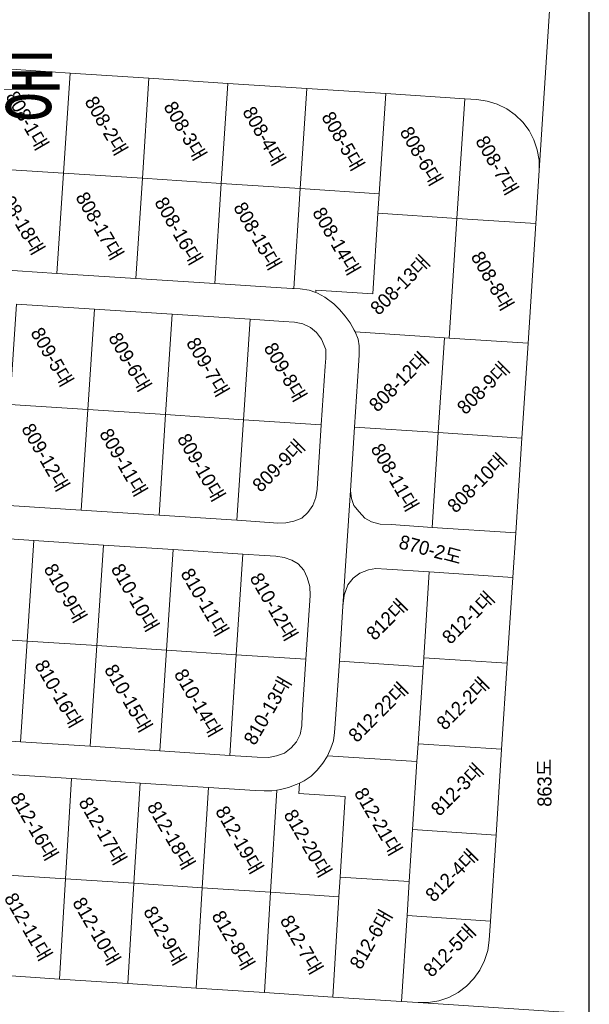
# Model space of a CAD drawing. Header units: metres. Extents: x 183400 to 184400, y 422200 to 427800.
# Tile 174 of 221: x 183998 to 184100, y 426629 to 426805. Entities that reach past the tile are written whole.
import ezdxf
from ezdxf.enums import TextEntityAlignment as Align

# ---------------------------------------------------------------- set-up
doc = ezdxf.new("R2010")
doc.units = ezdxf.units.M
doc.layers.add('도면리-t', color=252, linetype='Continuous')
doc.layers.add('일람표', color=7, linetype='Continuous')
doc.layers.add('지번', color=252, linetype='Continuous', lineweight=5)
doc.layers.add('지적', color=252, linetype='Continuous', lineweight=5)
doc.styles.add('UPM', font='Gulim.ttf')
doc.styles.add('돋움', font='Dotum.ttf')

msp = doc.modelspace()

# ---------------------------------------------------------------- linework, layer by layer
at = {"layer": '일람표'}
msp.add_lwpolyline([(183500, 426600), (184100, 426600), (184100, 427000), (183500, 427000)], close=True, dxfattribs=at)
at = {"layer": '지적', "linetype": 'Continuous'}
for points in [[(183992.62, 426796.82), (184006.79, 426795.9), (184020.96, 426794.98), (184035.13, 426794.05), (184049.3, 426793.13), (184063.47, 426792.21), (184077.63, 426791.29), (184079.82, 426791.15), (184081.68, 426790.88), (184083.48, 426790.32), (184085.17, 426789.49), (184086.71, 426788.4), (184088.06, 426787.09), (184089.19, 426785.58), (184090.06, 426783.91), (184090.67, 426782.13), (184090.99, 426780.28), (184091.01, 426778.39), (184093.53, 426817.31)], [(184093.53, 426817.31), (184091.01, 426778.39), (184090.39, 426768.89), (184089, 426747.4), (184087.89, 426730.38), (184086.79, 426713.37), (184086.27, 426705.39), (184085.27, 426689.97), (184084.26, 426674.54), (184083.26, 426659.12), (184082.25, 426643.69), (184082.03, 426640.25), (184081.76, 426638.39), (184081.21, 426636.59), (184080.38, 426634.9), (184079.29, 426633.36), (184077.97, 426632.01), (184076.47, 426630.88), (184074.8, 426630), (184073.02, 426629.4), (184071.16, 426629.08), (184069.27, 426629.06), (184100, 426627.07)], [(183992.62, 426796.82), (183991.45, 426778.84), (184005.62, 426777.92), (184006.79, 426795.9), (183992.62, 426796.82)], [(184006.79, 426795.9), (184005.62, 426777.92), (184019.78, 426777.01), (184020.96, 426794.98), (184006.79, 426795.9)], [(184020.96, 426794.98), (184019.78, 426777.01), (184033.95, 426776.09), (184035.13, 426794.05), (184020.96, 426794.98)], [(184035.13, 426794.05), (184033.95, 426776.09), (184048.12, 426775.17), (184049.3, 426793.13), (184035.13, 426794.05)], [(184049.3, 426793.13), (184048.12, 426775.17), (184062.29, 426774.25), (184063.47, 426792.21), (184049.3, 426793.13)], [(184063.47, 426792.21), (184062.29, 426774.25), (184062.06, 426770.73), (184076.23, 426769.81), (184077.63, 426791.29), (184063.47, 426792.21)], [(184077.63, 426791.29), (184076.23, 426769.81), (184090.39, 426768.89), (184091.01, 426778.39), (184090.99, 426780.28), (184090.67, 426782.13), (184090.06, 426783.91), (184089.19, 426785.58), (184088.06, 426787.09), (184086.71, 426788.4), (184085.17, 426789.49), (184083.48, 426790.32), (184081.68, 426790.88), (184079.82, 426791.15), (184077.63, 426791.29)], [(183991.45, 426778.84), (183990.27, 426760.87), (184004.44, 426759.95), (184005.62, 426777.92), (183991.45, 426778.84)], [(184005.62, 426777.92), (184004.44, 426759.95), (184018.61, 426759.04), (184019.78, 426777.01), (184005.62, 426777.92)], [(184019.78, 426777.01), (184018.61, 426759.04), (184032.78, 426758.13), (184033.95, 426776.09), (184019.78, 426777.01)], [(184033.95, 426776.09), (184032.78, 426758.13), (184044.71, 426757.36), (184046.72, 426757.26), (184046.95, 426757.24), (184048.12, 426775.17), (184033.95, 426776.09)], [(184048.12, 426775.17), (184046.95, 426757.24), (184048.08, 426757.15), (184049.73, 426756.92), (184050.91, 426756.5), (184050.94, 426756.96), (184061.12, 426756.3), (184062.06, 426770.73), (184062.29, 426774.25), (184048.12, 426775.17)], [(184062.06, 426770.73), (184061.12, 426756.3), (184050.94, 426756.96), (184050.91, 426756.5), (184051.2, 426756.4), (184052.51, 426755.67), (184054.14, 426754.49), (184055.15, 426753.48), (184056.19, 426752.29), (184057.07, 426751.07), (184057.82, 426749.75), (184057.95, 426749.45), (184074, 426748.39), (184074.84, 426748.33), (184076.23, 426769.81), (184062.06, 426770.73)], [(184076.23, 426769.81), (184074.84, 426748.33), (184089, 426747.4), (184090.39, 426768.89), (184076.23, 426769.81)], [(183994.83, 426670.07), (184007.05, 426669.27), (184019.36, 426668.47), (184031.62, 426667.68), (184040.02, 426667.13), (184041.66, 426667.06), (184043.04, 426667.08), (184043.9, 426667.19), (184044.57, 426667.28), (184046.01, 426667.67), (184047.38, 426668.18), (184047.99, 426668.47), (184048.8, 426668.84), (184050.05, 426669.72), (184051.15, 426670.77), (184052.15, 426672.04), (184052.93, 426673.26), (184052.98, 426673.37), (184053.59, 426674.7), (184054.06, 426676.07), (184054.29, 426677.55), (184054.4, 426679.1), (184055.14, 426690.34), (184055.78, 426700.2), (184057.13, 426720.97), (184057.88, 426732.36), (184058.6, 426743.36), (184058.69, 426745.32), (184058.7, 426746.95), (184058.49, 426748.14), (184057.95, 426749.45), (184057.82, 426749.75), (184057.07, 426751.07), (184056.19, 426752.29), (184055.15, 426753.48), (184054.14, 426754.49), (184052.51, 426755.67), (184051.2, 426756.4), (184050.91, 426756.5), (184049.73, 426756.92), (184048.08, 426757.15), (184046.95, 426757.24), (184046.72, 426757.26), (184044.71, 426757.36), (184032.78, 426758.13), (184018.61, 426759.04), (184004.44, 426759.95), (183990.27, 426760.87)], [(183997.19, 426754.41), (184011.16, 426753.51), (184025.13, 426752.61), (184039.1, 426751.71), (184045.1, 426751.32), (184047.1, 426751.21), (184048.6, 426750.87), (184049.96, 426750.25), (184051.06, 426749.34), (184051.96, 426748.15), (184052.73, 426746.29), (184052.73, 426744.74), (184052.58, 426743.29), (184051.89, 426732.78), (184051.14, 426721.21), (184050.9, 426719.74), (184050.37, 426718.31), (184049.5, 426717.04), (184048.43, 426716.04), (184046.99, 426715.45), (184045.55, 426715.17), (184044.07, 426715.14), (184042.53, 426715.26), (184036.74, 426715.65), (184022.77, 426716.56), (184008.8, 426717.46), (183994.83, 426718.37)], [(183997.19, 426754.41), (183996.01, 426736.39), (184009.98, 426735.49), (184011.16, 426753.51), (183997.19, 426754.41)], [(184011.16, 426753.51), (184009.98, 426735.49), (184023.95, 426734.59), (184025.13, 426752.61), (184011.16, 426753.51)], [(184025.13, 426752.61), (184023.95, 426734.59), (184037.92, 426733.68), (184039.1, 426751.71), (184025.13, 426752.61)], [(184039.1, 426751.71), (184037.92, 426733.68), (184051.89, 426732.78), (184052.58, 426743.29), (184052.73, 426744.74), (184052.73, 426746.29), (184051.96, 426748.15), (184051.06, 426749.34), (184049.96, 426750.25), (184048.6, 426750.87), (184047.1, 426751.21), (184045.1, 426751.32), (184039.1, 426751.71)], [(184057.95, 426749.45), (184058.49, 426748.14), (184058.7, 426746.95), (184058.69, 426745.32), (184058.6, 426743.36), (184057.88, 426732.36), (184072.89, 426731.37), (184074, 426748.39), (184057.95, 426749.45)], [(184074, 426748.39), (184072.89, 426731.37), (184087.89, 426730.38), (184089, 426747.4), (184074.84, 426748.33), (184074, 426748.39)], [(183996.01, 426736.39), (183994.83, 426718.37), (184008.8, 426717.46), (184009.98, 426735.49), (183996.01, 426736.39)], [(184009.98, 426735.49), (184008.8, 426717.46), (184022.77, 426716.56), (184023.95, 426734.59), (184009.98, 426735.49)], [(184023.95, 426734.59), (184022.77, 426716.56), (184036.74, 426715.65), (184037.92, 426733.68), (184023.95, 426734.59)], [(184037.92, 426733.68), (184036.74, 426715.65), (184042.53, 426715.26), (184044.07, 426715.14), (184045.55, 426715.17), (184046.99, 426715.45), (184048.43, 426716.04), (184049.5, 426717.04), (184050.37, 426718.31), (184050.9, 426719.74), (184051.14, 426721.21), (184051.89, 426732.78), (184037.92, 426733.68)], [(184057.88, 426732.36), (184057.13, 426720.97), (184057.33, 426719.55), (184057.76, 426718.3), (184058.68, 426717.12), (184059.7, 426716), (184060.89, 426715.34), (184062.44, 426714.96), (184064.45, 426714.85), (184071.79, 426714.36), (184072.89, 426731.37), (184057.88, 426732.36)], [(184072.89, 426731.37), (184071.79, 426714.36), (184086.79, 426713.37), (184087.89, 426730.38), (184072.89, 426731.37)], [(184057.13, 426720.97), (184055.78, 426700.2), (184055.98, 426702.2), (184056.64, 426704.06), (184057.59, 426705.25), (184058.79, 426706.16), (184060.36, 426706.76), (184061.66, 426706.99), (184063.67, 426706.88), (184071.27, 426706.38), (184086.27, 426705.39), (184086.79, 426713.37), (184071.79, 426714.36), (184064.45, 426714.85), (184062.44, 426714.96), (184060.89, 426715.34), (184059.7, 426716), (184058.68, 426717.12), (184057.76, 426718.3), (184057.33, 426719.55), (184057.13, 426720.97)], [(183987.8, 426712.81), (184000.3, 426712), (184012.81, 426711.19), (184025.31, 426710.38), (184037.81, 426709.56), (184041.7, 426709.3), (184043.75, 426709.2), (184045.23, 426708.95), (184046.62, 426708.47), (184047.76, 426707.82), (184048.76, 426706.67), (184049.36, 426705.37), (184049.82, 426703.76), (184049.9, 426702.14), (184049.78, 426700.36), (184049.14, 426690.69), (184048.49, 426680.71), (184048.38, 426678.72), (184048.08, 426677.21), (184047.44, 426675.86), (184046.49, 426674.81), (184045.27, 426673.85), (184043.83, 426673.34), (184042.39, 426673.08), (184040.39, 426673.12), (184035.45, 426673.44), (184022.94, 426674.26), (184010.42, 426675.07), (183997.91, 426675.89), (183985.4, 426676.7)], [(183987.8, 426712.81), (183986.6, 426694.76), (183999.1, 426693.94), (184000.3, 426712), (183987.8, 426712.81)], [(184000.3, 426712), (183999.1, 426693.94), (184011.61, 426693.13), (184012.81, 426711.19), (184000.3, 426712)], [(184012.81, 426711.19), (184011.61, 426693.13), (184024.12, 426692.32), (184025.31, 426710.38), (184012.81, 426711.19)], [(184025.31, 426710.38), (184024.12, 426692.32), (184036.63, 426691.5), (184037.81, 426709.56), (184025.31, 426710.38)], [(184037.81, 426709.56), (184036.63, 426691.5), (184049.14, 426690.69), (184049.78, 426700.36), (184049.9, 426702.14), (184049.82, 426703.76), (184049.36, 426705.37), (184048.76, 426706.67), (184047.76, 426707.82), (184046.62, 426708.47), (184045.23, 426708.95), (184043.75, 426709.2), (184041.7, 426709.3), (184037.81, 426709.56)], [(184061.66, 426706.99), (184060.36, 426706.76), (184058.79, 426706.16), (184057.59, 426705.25), (184056.64, 426704.06), (184055.98, 426702.2), (184055.78, 426700.2), (184055.14, 426690.34), (184070.17, 426689.35), (184070.28, 426690.95), (184071.27, 426706.38), (184063.67, 426706.88), (184061.66, 426706.99)], [(184071.27, 426706.38), (184070.28, 426690.95), (184085.27, 426689.97), (184086.27, 426705.39), (184071.27, 426706.38)], [(183986.6, 426694.76), (183985.4, 426676.7), (183997.91, 426675.89), (183999.1, 426693.94), (183986.6, 426694.76)], [(183999.1, 426693.94), (183997.91, 426675.89), (184010.42, 426675.07), (184011.61, 426693.13), (183999.1, 426693.94)], [(184011.61, 426693.13), (184010.42, 426675.07), (184022.94, 426674.26), (184024.12, 426692.32), (184011.61, 426693.13)], [(184024.12, 426692.32), (184022.94, 426674.26), (184035.45, 426673.44), (184036.63, 426691.5), (184024.12, 426692.32)], [(184036.63, 426691.5), (184035.45, 426673.44), (184040.39, 426673.12), (184042.39, 426673.08), (184043.83, 426673.34), (184045.27, 426673.85), (184046.49, 426674.81), (184047.44, 426675.86), (184048.08, 426677.21), (184048.38, 426678.72), (184048.49, 426680.71), (184049.14, 426690.69), (184036.63, 426691.5)], [(184055.14, 426690.34), (184054.4, 426679.1), (184054.29, 426677.55), (184054.06, 426676.07), (184053.59, 426674.7), (184052.98, 426673.37), (184069.07, 426672.31), (184069.28, 426675.52), (184070.17, 426689.35), (184055.14, 426690.34)], [(184070.28, 426690.95), (184070.17, 426689.35), (184069.28, 426675.52), (184084.26, 426674.54), (184085.27, 426689.97), (184070.28, 426690.95)], [(184069.28, 426675.52), (184069.07, 426672.31), (184068.29, 426660.1), (184083.26, 426659.12), (184084.26, 426674.54), (184069.28, 426675.52)], [(184052.98, 426673.37), (184052.93, 426673.26), (184052.15, 426672.04), (184051.15, 426670.77), (184050.05, 426669.72), (184048.8, 426668.84), (184047.99, 426668.47), (184047.88, 426666.62), (184056.15, 426666.08), (184055.26, 426651.57), (184067.69, 426650.79), (184068.29, 426660.1), (184069.07, 426672.31), (184052.98, 426673.37)], [(183994.83, 426670.07), (183993.7, 426652.08), (184005.97, 426651.28), (184007.05, 426669.27), (183994.83, 426670.07)], [(184007.05, 426669.27), (184005.97, 426651.28), (184018.25, 426650.48), (184019.36, 426668.47), (184007.05, 426669.27)], [(184019.36, 426668.47), (184018.25, 426650.48), (184030.52, 426649.68), (184031.62, 426667.68), (184019.36, 426668.47)], [(184047.99, 426668.47), (184047.38, 426668.18), (184046.01, 426667.67), (184044.57, 426667.28), (184043.9, 426667.19), (184042.77, 426648.87), (184055.04, 426648.07), (184055.26, 426651.57), (184056.15, 426666.08), (184047.88, 426666.62), (184047.99, 426668.47)], [(184031.62, 426667.68), (184030.52, 426649.68), (184042.77, 426648.87), (184043.9, 426667.19), (184043.04, 426667.08), (184041.66, 426667.06), (184040.02, 426667.13), (184031.62, 426667.68)], [(184068.29, 426660.1), (184067.69, 426650.79), (184067.29, 426644.67), (184082.25, 426643.69), (184083.26, 426659.12), (184068.29, 426660.1)], [(183993.7, 426652.08), (183992.62, 426634.08), (184004.88, 426633.28), (184005.97, 426651.28), (183993.7, 426652.08)], [(184005.97, 426651.28), (184004.88, 426633.28), (184017.14, 426632.48), (184018.25, 426650.48), (184005.97, 426651.28)], [(184018.25, 426650.48), (184017.14, 426632.48), (184029.41, 426631.67), (184030.52, 426649.68), (184018.25, 426650.48)], [(184055.26, 426651.57), (184055.04, 426648.07), (184053.94, 426630.06), (184066.3, 426629.25), (184067.29, 426644.67), (184067.69, 426650.79), (184055.26, 426651.57)], [(184030.52, 426649.68), (184029.41, 426631.67), (184041.67, 426630.87), (184042.77, 426648.87), (184030.52, 426649.68)], [(184042.77, 426648.87), (184041.67, 426630.87), (184053.94, 426630.06), (184055.04, 426648.07), (184042.77, 426648.87)], [(184067.29, 426644.67), (184066.3, 426629.25), (184069.27, 426629.06), (184071.16, 426629.08), (184073.02, 426629.4), (184074.8, 426630), (184076.47, 426630.88), (184077.97, 426632.01), (184079.29, 426633.36), (184080.38, 426634.9), (184081.21, 426636.59), (184081.76, 426638.39), (184082.03, 426640.25), (184082.25, 426643.69), (184067.29, 426644.67)], [(184100, 426627.07), (184069.27, 426629.06), (184066.3, 426629.25), (184053.94, 426630.06), (184041.67, 426630.87), (184029.41, 426631.67), (184017.14, 426632.48), (184004.88, 426633.28), (183992.62, 426634.08)]]:
    msp.add_lwpolyline(points, dxfattribs=at)

# ---------------------------------------------------------------- texts
at = {"layer": '도면리-t', "style": '돋움'}
msp.add_text('와 동', height=10, dxfattribs=at).set_placement((183991.29, 426793.77), align=Align.MIDDLE)
at = {"layer": '지번', "style": 'UPM'}
for s, rotation, p in [('808-1대', 300, (183999.12, 426787.37)), ('808-2대', 300, (184013.29, 426786.45)), ('808-3대', 300, (184027.46, 426785.53)), ('808-4대', 300, (184041.62, 426784.61)), ('808-5대', 300, (184055.8, 426783.69)), ('808-6대', 300, (184069.85, 426781)), ('808-7대', 300, (184083.43, 426779.35)), ('808-18대', 300, (183997.95, 426769.4)), ('808-17대', 300, (184012.11, 426768.48)), ('808-16대', 300, (184026.28, 426767.57)), ('808-15대', 300, (184040.45, 426766.66)), ('808-14대', 300, (184054.62, 426765.74)), ('808-13대', 45, (184066.03, 426757.87)), ('808-8대', 300, (184082.61, 426758.61)), ('809-5대', 300, (184003.58, 426744.95)), ('809-6대', 300, (184017.55, 426744.05)), ('809-7대', 300, (184031.52, 426743.15)), ('809-8대', 300, (184045.44, 426742.24)), ('808-12대', 45, (184065.79, 426740.5)), ('808-9대', 45, (184080.95, 426739.39)), ('809-12대', 300, (184002.4, 426726.93)), ('809-11대', 300, (184016.38, 426726.03)), ('809-10대', 300, (184030.35, 426725.12)), ('809-9대', 45, (184044.22, 426725.45)), ('808-11대', 300, (184065.09, 426723.34)), ('808-10대', 45, (184079.84, 426722.37)), ('870-2도', 345, (184071.52, 426710.37)), ('810-9대', 300, (184005.95, 426702.56)), ('810-10대', 300, (184018.46, 426701.76)), ('810-11대', 300, (184030.97, 426700.94)), ('810-12대', 300, (184043.38, 426700.12)), ('812대', 45, (184063.64, 426697.83)), ('812-1대', 45, (184078.27, 426698.17)), ('810-16대', 300, (184004.76, 426684.51)), ('810-15대', 300, (184017.27, 426683.7)), ('810-14대', 300, (184029.79, 426682.88)), ('810-13대', 60, (184042.22, 426681.46)), ('812-2대', 45, (184077.27, 426682.75)), ('812-22대', 45, (184062.1, 426681.19)), ('812-3대', 45, (184076.27, 426667.32)), ('863도', 90, (184091.96, 426668.51)), ('812-16대', 300, (184000.38, 426660.68)), ('812-21대', 300, (184062.12, 426661.57)), ('812-17대', 300, (184012.66, 426659.87)), ('812-18대', 300, (184024.94, 426659.08)), ('812-19대', 300, (184037.2, 426658.28)), ('812-20대', 300, (184049.47, 426657.66)), ('812-4대', 45, (184075.27, 426651.9)), ('812-11대', 300, (183999.29, 426642.68)), ('812-10대', 300, (184011.56, 426641.88)), ('812-9대', 300, (184023.83, 426641.07)), ('812-8대', 300, (184036.09, 426640.28)), ('812-6대', 60, (184060.79, 426640.43)), ('812-7대', 300, (184048.35, 426639.46)), ('812-5대', 45, (184074.89, 426638.4))]:
    msp.add_text(s, height=2.5, rotation=rotation, dxfattribs=at).set_placement(p, align=Align.MIDDLE_CENTER)

doc.saveas('drawing.dxf')
